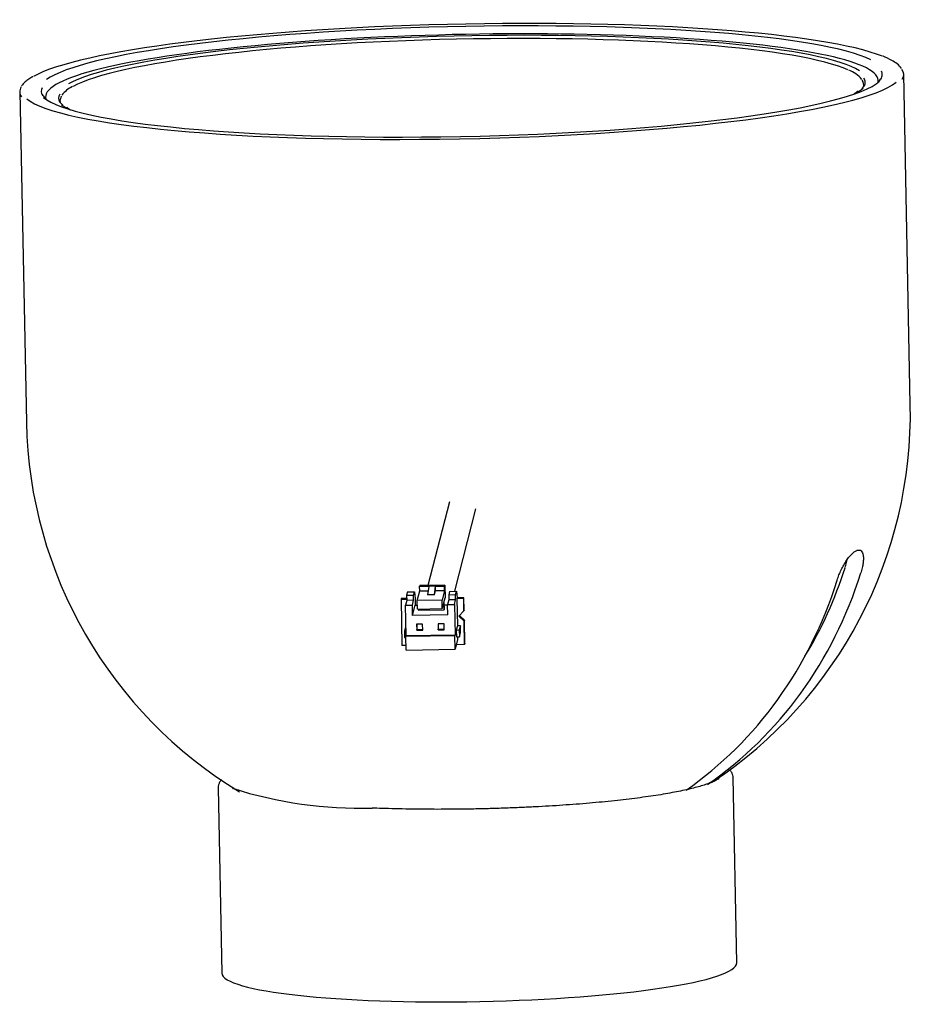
# Model space of a CAD drawing. Header units: millimetres. Extents: x -139 to 383, y 44 to 366.
# Tile 1 of 2: x -139 to -35, y 44 to 159. Entities that reach past the tile are written whole.
import ezdxf

# ---------------------------------------------------------------- set-up
doc = ezdxf.new("R2010")
doc.units = ezdxf.units.MM
for name, color, linetype in [('5641994', 7, 'Continuous'), ('__VMAPP01_OFICIN', 7, 'Continuous'), ('Default', 7, 'Continuous')]:
    doc.layers.add(name, color=color, linetype=linetype)

# ---------------------------------------------------------------- blocks, each defined once
blk = doc.blocks.new('SE1')
at = {"layer": '5641994', "color": 7, "linetype": 'Continuous'}
for p, q in [((-55.33, 48.9), (-55.76, 70.47)), ((-115.75, 69.27), (-115.32, 47.7))]:
    blk.add_line(p, q, dxfattribs=at)
blk.add_arc((-99.17, 115.84), 48.94, 252.2842, 271.5685, dxfattribs=at)
for centre, major_axis, start_param, end_param in [((-85.77, 70.49), (28.83, 0.57), -0.198248, -0.181321), ((-85.77, 70.49), (28.83, 0.57), 3.326331, 3.339841), ((-85.33, 48.3), (29.99, 0.6), 3.141593, 6.283185)]:
    blk.add_ellipse(centre, major_axis=major_axis, ratio=0.130118, start_param=start_param, end_param=end_param, dxfattribs=at)
for points, knots in [([(-55.78, 70.46), (-55.77, 70.51), (-55.76, 70.66), (-55.85, 70.94), (-56, 71.2), (-56.12, 71.35), (-56.18, 71.41)], [0, 0, 0, 0, 0.00433, 0.01645403, 0.02873302, 0.03848905, 0.03848905, 0.03848905, 0.03848905]), ([(-115.37, 70.23), (-115.42, 70.19), (-115.52, 70.05), (-115.66, 69.8), (-115.75, 69.51), (-115.74, 69.34), (-115.74, 69.27)], [0.96142264, 0.96142264, 0.96142264, 0.96142264, 0.96890265, 0.9816772, 0.99343999, 1, 1, 1, 1]), ([(-57.43, 70.36), (-57.44, 70.35), (-57.49, 70.31), (-57.69, 70.19), (-58.01, 70.02), (-58.45, 69.84), (-58.99, 69.65), (-59.63, 69.45), (-60.36, 69.25), (-61.19, 69.05), (-62.11, 68.86), (-63.11, 68.67), (-64.19, 68.48), (-65.35, 68.3), (-66.58, 68.13), (-67.88, 67.96), (-69.24, 67.81), (-70.65, 67.66), (-72.12, 67.52), (-73.64, 67.39), (-75.2, 67.28), (-76.79, 67.17), (-78.42, 67.08), (-80.07, 67), (-81.74, 66.93), (-83.42, 66.87), (-85.12, 66.83), (-86.81, 66.79), (-88.5, 66.78), (-90.19, 66.77), (-91.85, 66.78), (-93.5, 66.8), (-95.11, 66.83), (-96.59, 66.87), (-97.42, 66.9), (-97.83, 66.92)], [0, 0, 0, 0, 0.004477, 0.031185, 0.059141, 0.088195, 0.118092, 0.148596, 0.179524, 0.210748, 0.242178, 0.273756, 0.305439, 0.337202, 0.369022, 0.400887, 0.432787, 0.464713, 0.49666, 0.528624, 0.560601, 0.592588, 0.624584, 0.656586, 0.688593, 0.720604, 0.752616, 0.784631, 0.816645, 0.848658, 0.880669, 0.912676, 0.944679, 0.976675, 1, 1, 1, 1])]:
    blk.add_open_spline(points, degree=3, knots=knots, dxfattribs=at)
at = {"layer": '__VMAPP01_OFICIN', "color": 7, "linetype": 'Continuous'}
for p, q in [((-38.87, 151.55), (-38.87, 151.66)), ((-35.13, 113.92), (-35.89, 152.38)), ((-138.87, 150.33), (-138.1, 111.87)), ((-40.53, 151.01), (-40.53, 151.16)), ((-135.86, 149.73), (-135.85, 149.51)), ((-134.18, 149.29), (-134.18, 149.14)), ((-88.82, 102.59), (-91.33, 92.84)), ((-88.2, 92.17), (-85.72, 101.79)), ((-41.3, 96.95), (-41.3, 96.95)), ((-93.7, 92.09), (-93.8, 91.7)), ((-93.7, 92.09), (-92.9, 92.1)), ((-93, 91.71), (-92.9, 92.1)), ((-92.9, 92.1), (-92.82, 91.33)), ((-92.56, 91.09), (-92.27, 92.23)), ((-92.28, 92.73), (-92.25, 92.83)), ((-91.23, 92.74), (-92.28, 92.73)), ((-92.27, 92.23), (-92.28, 92.73)), ((-92.27, 92.23), (-91.29, 92.24)), ((-89.35, 92.87), (-92.25, 92.83)), ((-91.23, 92.74), (-91.35, 91.74)), ((-90.55, 91.75), (-91.35, 91.74)), ((-90.43, 92.75), (-91.23, 92.74)), ((-90.55, 91.75), (-90.43, 92.75)), ((-90.55, 91.75), (-90.42, 92.26)), ((-90.43, 92.75), (-89.38, 92.77)), ((-90.42, 92.26), (-90.43, 92.75)), ((-90.42, 92.26), (-89.37, 92.27)), ((-89.37, 92.27), (-89.66, 91.14)), ((-89.35, 92.87), (-89.38, 92.77)), ((-89.37, 92.27), (-89.38, 92.77)), ((-89.35, 92.87), (-89.32, 91.39)), ((-88.8, 92.16), (-88.9, 91.77)), ((-88.9, 91.77), (-88.1, 91.79)), ((-88.9, 91.77), (-88.89, 91.18)), ((-88.8, 92.16), (-88, 92.17)), ((-88.1, 91.79), (-88, 92.17)), ((-88.09, 91.19), (-88.1, 91.79)), ((-88, 92.17), (-87.92, 91.41)), ((-94.42, 91.31), (-94.45, 91.21)), ((-93.79, 91.22), (-94.45, 91.21)), ((-94.45, 91.21), (-94.34, 85.85)), ((-93.79, 91.32), (-94.42, 91.31)), ((-93.79, 91.1), (-93.93, 90.54)), ((-93.8, 91.7), (-93, 91.71)), ((-93.8, 91.7), (-93.79, 91.1)), ((-92.99, 91.12), (-93.79, 91.1)), ((-93.13, 90.55), (-92.99, 91.12)), ((-92.99, 91.12), (-93, 91.71)), ((-92.82, 91.33), (-92.81, 90.54)), ((-89.66, 91.14), (-92.56, 91.09)), ((-92.54, 90.1), (-92.56, 91.09)), ((-89.64, 90.15), (-89.66, 91.14)), ((-89.64, 90.15), (-89.48, 90.77)), ((-89.48, 90.77), (-89.47, 89.98)), ((-89.46, 90.88), (-89.32, 91.39)), ((-89.46, 90.88), (-89.44, 90.08)), ((-89.45, 90.59), (-89.03, 90.6)), ((-88.89, 91.18), (-89.04, 90.62)), ((-89.04, 90.62), (-88.24, 90.63)), ((-89.01, 89.43), (-89.04, 90.62)), ((-88.09, 91.19), (-88.89, 91.18)), ((-88.24, 90.63), (-88.09, 91.19)), ((-88.24, 90.63), (-88.16, 87.06)), ((-87.92, 91.41), (-87.95, 91.3)), ((-87.15, 91.32), (-87.95, 91.3)), ((-87.95, 91.3), (-87.89, 88.13)), ((-87.13, 91.42), (-87.92, 91.41)), ((-87.15, 91.32), (-87.13, 91.42)), ((-87.12, 89.88), (-87.15, 91.32)), ((-87.1, 89.98), (-87.13, 91.42)), ((-93.93, 90.54), (-93.13, 90.55)), ((-93.86, 86.97), (-93.93, 90.54)), ((-93.11, 89.36), (-93.13, 90.55)), ((-93.11, 89.36), (-92.81, 90.54)), ((-92.81, 90.54), (-92.55, 90.54)), ((-92.54, 90.1), (-89.64, 90.15)), ((-92.36, 89.94), (-92.37, 90.1)), ((-89.47, 89.98), (-92.36, 89.94)), ((-89.44, 90.08), (-89.47, 89.98)), ((-87.71, 89.27), (-87.12, 89.88)), ((-87.1, 89.98), (-87.12, 89.88)), ((-89.01, 89.43), (-93.11, 89.36)), ((-91.94, 88.34), (-92.64, 88.33)), ((-92.64, 88.33), (-92.62, 87.64)), ((-92.62, 88.33), (-92.61, 87.7)), ((-91.92, 87.65), (-91.94, 88.34)), ((-89.44, 88.38), (-90.14, 88.37)), ((-90.14, 88.37), (-90.13, 87.67)), ((-90.12, 88.37), (-90.11, 87.74)), ((-89.43, 87.68), (-89.44, 88.38)), ((-87.1, 88.69), (-87.71, 89.27)), ((-87.07, 88.79), (-87.65, 89.34)), ((-87.07, 88.79), (-87.1, 88.69)), ((-87.05, 85.96), (-87.1, 88.69)), ((-87.02, 86.07), (-87.07, 88.79)), ((-93.93, 88.04), (-94.06, 87.57)), ((-94.06, 87.57), (-93.87, 87.57)), ((-94.06, 87.57), (-94.04, 86.78)), ((-93.88, 88.04), (-93.93, 88.04)), ((-92.62, 87.64), (-92.61, 87.7)), ((-92.62, 87.64), (-91.92, 87.65)), ((-92.61, 87.7), (-91.93, 87.71)), ((-90.13, 87.67), (-90.11, 87.74)), ((-90.13, 87.67), (-89.43, 87.68)), ((-90.11, 87.74), (-89.43, 87.75)), ((-87.89, 88.13), (-88.01, 87.66)), ((-88.01, 87.66), (-87.66, 87.67)), ((-88.01, 87.66), (-87.99, 86.87)), ((-87.54, 88.14), (-87.89, 88.13)), ((-87.54, 88.14), (-87.66, 87.67)), ((-87.66, 87.67), (-87.64, 86.87)), ((-87.64, 86.87), (-87.52, 87.34)), ((-87.52, 87.34), (-87.54, 88.14)), ((-94.04, 86.78), (-93.87, 86.78)), ((-88.18, 86.99), (-93.88, 86.91)), ((-93.86, 86.97), (-93.88, 86.91)), ((-93.85, 85.32), (-93.88, 86.91)), ((-88.16, 87.06), (-93.86, 86.97)), ((-88.16, 87.06), (-88.18, 86.99)), ((-88.15, 85.41), (-88.18, 86.99)), ((-87.86, 86.55), (-88.15, 85.41)), ((-87.99, 86.87), (-87.64, 86.87)), ((-87.86, 86.87), (-87.86, 86.55)), ((-87.02, 86.07), (-87.05, 85.96)), ((-93.86, 85.86), (-94.34, 85.85)), ((-93.85, 85.32), (-88.15, 85.41)), ((-87.05, 85.96), (-88.01, 85.95))]:
    blk.add_line(p, q, dxfattribs=at)
for centre, radius, start, end in [((-41.12, 147.17), 7.83, 60.5641, 68.8931), ((-38.57, 151.23), 3.04, 36.8914, 64.8464), ((-43.58, 149.45), 3.66, 39.7822, 69.4723), ((-39.71, 152.6), 1.37, 307.8059, 329.6336), ((-131.39, 148.06), 3.18, 114.988, 143.6907), ((-135.21, 150.59), 1.19, 208.9117, 232.1932), ((-86.61, 112.89), 51.5, 303.3938, 1.1412), ((-86.61, 112.89), 51.5, 181.1412, 238.8412)]:
    blk.add_arc(centre, radius, start, end, dxfattribs=at)
for centre, major_axis, ratio, start_param, end_param in [((-87.38, 151.55), (51.29, 1.02), 0.130118, 0.296945, 2.904312), ((-87.38, 151.55), (-49.19, -0.98), 0.130118, 3.390109, 6.09716), ((-87.37, 150.71), (48.49, 0.97), 0.130118, 0, 3.182334), ((-87.37, 150.71), (-47.19, -0.94), 0.130118, 3.331283, 6.038952), ((-87.36, 150.41), (46.62, 0.93), 0.130118, 0.264094, 2.899054), ((-87.38, 151.36), (48.99, 0.98), 0.130118, 0, 0.062148), ((-87.38, 151.35), (-51.49, -1.03), 0.130118, 3.055279, 3.227395), ((-87.38, 151.55), (51.29, 1.02), 0.130118, 3.293359, 6.116711), ((-87.38, 151.55), (-49.19, -0.98), 0.130118, 0.138229, 2.992558), ((-87.36, 150.22), (-46.82, -0.93), 0.130118, 3.101866, 3.23033), ((-87.36, 150.51), (46.99, 0.94), 0.130118, 0, 0.079336), ((-87.36, 150.51), (46.99, 0.94), 0.130118, 6.21884, 6.283185), ((-87.37, 150.71), (48.49, 0.97), 0.130118, 6.259713, 6.283185), ((-87.38, 151.36), (48.99, 0.98), 0.130118, 6.201559, 6.283185), ((-87.38, 151.35), (-51.49, -1.03), 0.130118, 6.196225, 6.283185), ((-87.38, 151.35), (-51.49, -1.03), 0.130118, 0, 0.087506), ((-87.38, 151.36), (48.99, 0.98), 0.130118, 3.073159, 3.213657), ((-87.36, 150.41), (46.62, 0.93), 0.130118, -0.207829, -0.142896), ((-87.37, 150.71), (-47.19, -0.94), 0.130118, -3.390018, -3.282388), ((-87.36, 150.51), (46.99, 0.94), 0.130118, 3.062568, 3.207023), ((-87.36, 150.22), (-46.82, -0.93), 0.130118, 6.193036, 6.283185), ((-87.36, 150.22), (-46.82, -0.93), 0.130118, 0, 0.029471), ((-87.37, 150.71), (-47.19, -0.94), 0.130118, 0.153666, 0.248426), ((-87.36, 150.41), (46.62, 0.93), 0.130118, 3.298728, 3.349421), ((-85.24, 113.31), (-15.03, 49.15), 0.901484, 3.416412, 4.061285), ((-85.27, 113.3), (-14.43, 47.2), 0.901484, 3.817544, 4.058616), ((-87.99, 112.47), (-15.03, 49.15), 0.901484, 3.423304, 4.061285)]:
    blk.add_ellipse(centre, major_axis=major_axis, ratio=ratio, start_param=start_param, end_param=end_param, dxfattribs=at)
for points, knots in [([(-137.36, 152.1), (-137.39, 152.08), (-137.61, 151.97), (-137.95, 151.74), (-138.33, 151.42), (-138.57, 151.18), (-138.64, 151.05), (-138.65, 151.02)], [0, 0, 0, 0, 0.051218, 0.347233, 0.6446, 0.942694, 1, 1, 1, 1]), ([(-40.45, 151.14), (-40.45, 151.13), (-40.47, 151.06), (-40.58, 150.91), (-40.71, 150.78), (-40.77, 150.72)], [0, 0, 0, 0, 0.058324, 0.618874, 1, 1, 1, 1]), ([(-133.85, 148.8), (-133.94, 148.87), (-134.1, 149.01), (-134.23, 149.18), (-134.26, 149.25), (-134.26, 149.26)], [0, 0, 0, 0, 0.420983, 0.927263, 1, 1, 1, 1]), ([(-43.64, 93.46), (-43.58, 93.66), (-43.51, 93.87), (-43.35, 94.27), (-43.26, 94.47), (-43.08, 94.86), (-42.98, 95.05), (-42.78, 95.41), (-42.67, 95.59), (-42.45, 95.91), (-42.34, 96.06), (-42.12, 96.33), (-42.01, 96.45), (-41.8, 96.65), (-41.69, 96.74), (-41.49, 96.87), (-41.39, 96.92), (-41.3, 96.95)], [0, 0, 0, 0, 0.125, 0.125, 0.25, 0.25, 0.375, 0.375, 0.5, 0.5, 0.625, 0.625, 0.75, 0.75, 0.875, 0.875, 1, 1, 1, 1]), ([(-41.3, 96.95), (-41.21, 96.98), (-41.13, 96.98), (-40.97, 96.96), (-40.91, 96.93), (-40.79, 96.82), (-40.74, 96.75), (-40.66, 96.58), (-40.63, 96.47), (-40.59, 96.23), (-40.58, 96.09), (-40.59, 95.79), (-40.6, 95.62), (-40.65, 95.27), (-40.68, 95.09), (-40.77, 94.7), (-40.82, 94.51), (-40.89, 94.3)], [0, 0, 0, 0, 0.125, 0.125, 0.25, 0.25, 0.375, 0.375, 0.5, 0.5, 0.625, 0.625, 0.75, 0.75, 0.875, 0.875, 1, 1, 1, 1]), ([(-42.71, 94.93), (-42.65, 95.13), (-42.6, 95.32), (-42.53, 95.61), (-42.51, 95.72), (-42.49, 95.82)], [0, 0, 0, 0, 0.125, 0.125, 0.1947609, 0.1947609, 0.1947609, 0.1947609])]:
    blk.add_open_spline(points, degree=3, knots=knots, dxfattribs=at)

msp = doc.modelspace()

# ---------------------------------------------------------------- block references
at = {"layer": 'Default'}
msp.add_blockref('SE1', (0, 0), dxfattribs=at)

doc.saveas('drawing.dxf')
